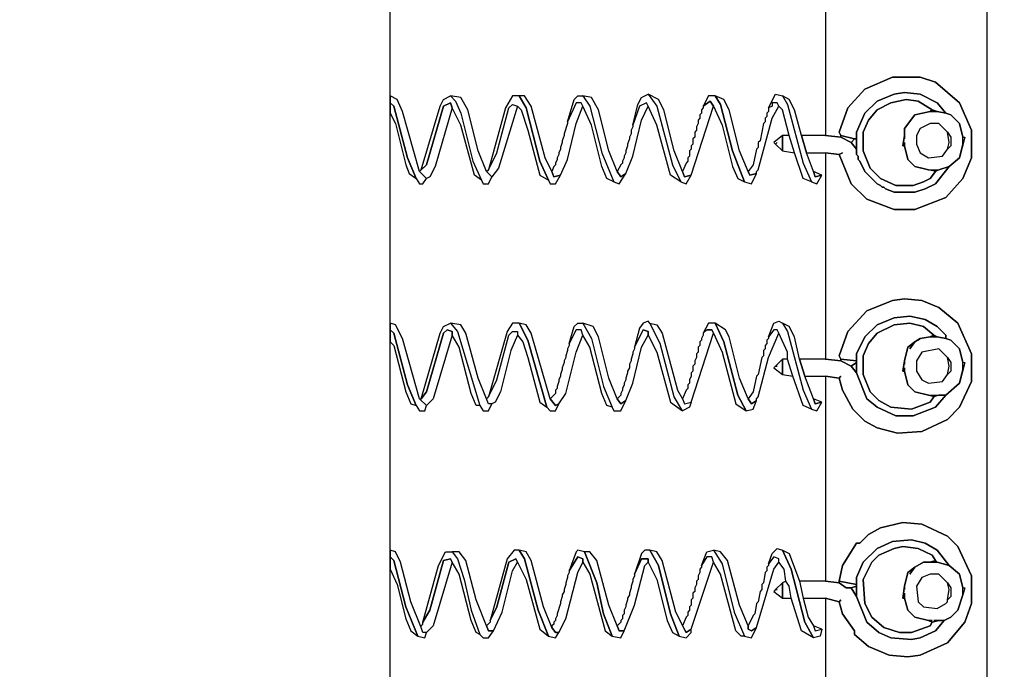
# Model space of a CAD drawing. Header units: metres. Extents: x 0.13 to 2.6, y 0.33 to 1.42.
# Tile 6 of 8: x 2.1 to 2.39, y 0.88 to 1.07. Entities that reach past the tile are written whole.
import ezdxf

# ---------------------------------------------------------------- set-up
doc = ezdxf.new("R2010")
doc.units = ezdxf.units.M
doc.header["$MEASUREMENT"] = 0
doc.layers.add('TG_2D', color=7, linetype='Continuous')

# ---------------------------------------------------------------- blocks, each defined once
blk = doc.blocks.new('b0a1b1fa-b46c-48cf-9027-1185578dd982')
at = {"layer": 'TG_2D', "color": 18, "true_color": 0x000000}
for points in [[(-0.30533, -0.08601, 0), (-0.30583, -0.79406, 0), (-0.30533, -0.79956, 0), (-0.30333, -0.80706, 0), (-0.29933, -0.81606, 0), (-0.29483, -0.82206, 0), (-0.29483, -0.82306, 0), (-0.28782, -0.83007, 0), (-0.28132, -0.83457, 0), (-0.27282, -0.83857, 0), (-0.26532, -0.84057, 0), (-0.23231, -0.84107, 0), (0.21281, -0.84107, 0), (0.25031, -0.84057, 0), (0.25882, -0.83807, 0), (0.26632, -0.83457, 0), (0.27282, -0.82957, 0), (0.27382, -0.82957, 0), (0.28232, -0.82006, 0), (0.28832, -0.80906, 0), (0.29083, -0.79906, 0), (0.29133, -0.09351, 0)], [(-0.22931, -1.01458, 0), (0.2088, -1.01458, 0)], [(0.11928, -0.96758, 0), (0.05927, -0.96758, 0), (0.05877, -0.97208, 0), (0.05927, -0.97208, 0), (0.06027, -0.97158, 0), (0.06727, -0.97408, 0), (0.07277, -0.97908, 0), (0.07627, -0.98708, 0), (0.07627, -0.99508, 0), (0.07477, -0.99958, 0), (0.06877, -1.00658, 0), (0.06077, -1.01008, 0), (0.05276, -1.01008, 0), (0.04676, -1.00758, 0), (0.04126, -1.00258, 0), (0.03776, -0.99358, 0), (0.03776, -0.98758, 0), (0.04076, -0.97958, 0), (0.04526, -0.97508, 0), (0.05376, -0.97158, 0), (0.05426, -0.96758, 0), (-0.00575, -0.96758, 0), (-0.00625, -0.97208, 0), (-0.00575, -0.97208, 0), (-0.00475, -0.97158, 0), (0.00225, -0.97408, 0), (0.00825, -0.97958, 0), (0.01125, -0.98708, 0), (0.01175, -0.99058, 0), (0.01125, -0.99558, 0), (0.00925, -1.00058, 0), (0.00475, -1.00608, 0), (-0.00425, -1.01008, 0), (-0.01225, -1.01008, 0), (-0.01976, -1.00658, 0), (-0.02326, -1.00308, 0), (-0.02676, -0.99558, 0), (-0.02726, -0.98858, 0), (-0.02576, -0.98258, 0), (-0.02376, -0.97908, 0), (-0.02026, -0.97558, 0), (-0.01475, -0.97258, 0), (-0.01125, -0.97158, 0), (-0.01075, -0.96758, 0), (-0.07027, -0.96758, 0), (-0.07077, -0.97158, 0), (-0.07027, -0.97158, 0), (-0.06577, -0.97258, 0), (-0.05927, -0.97658, 0), (-0.05927, -0.97758, 0), (-0.05676, -0.98008, 0), (-0.05476, -0.98358, 0), (-0.05326, -0.99008, 0), (-0.05376, -0.99558, 0), (-0.05726, -1.00308, 0), (-0.06027, -1.00608, 0), (-0.06877, -1.01008, 0), (-0.07677, -1.01008, 0), (-0.08227, -1.00808, 0), (-0.08827, -1.00308, 0), (-0.09177, -0.99508, 0), (-0.09227, -0.99158, 0), (-0.09177, -0.98608, 0), (-0.08927, -0.98008, 0), (-0.08577, -0.97608, 0), (-0.08477, -0.97608, 0), (-0.07977, -0.97258, 0), (-0.07627, -0.97158, 0), (-0.07527, -0.96758, 0), (-0.13529, -0.96758, 0)], [(-0.31183, -1.01458, 0), (0.29833, -1.01458, 0), (0.29883, -1.01508, 0), (0.29833, -1.08859, 0), (0.29833, -1.08759, 0), (0.29833, -1.08859, 0), (0.29783, -1.09509, 0), (0.29783, -1.09409, 0), (0.29783, -1.10159, 0), (0.29433, -1.11709, 0), (0.28882, -1.13209, 0), (0.28082, -1.14709, 0), (0.27432, -1.15559, 0), (0.27432, -1.15659, 0), (0.27382, -1.15659, 0), (0.27382, -1.15609, 0), (0.27382, -1.15659, 0), (-0.28782, -1.15659, 0)]]:
    blk.add_polyline3d(points, dxfattribs=at)
for points in [[(-0.06327, -0.84107, 0), (-0.06427, -0.84207, 0), (-0.07777, -0.84557, 0), (-0.08627, -0.84907, 0), (-0.08677, -0.85107, 0), (-0.08527, -0.85157, 0), (-0.08527, -0.85057, 0), (-0.08377, -0.85007, 0), (-0.07627, -0.84707, 0), (-0.06477, -0.84407, 0), (-0.06177, -0.84257, 0), (-0.06127, -0.84107, 0)], [(-0.06677, -0.84107, 0), (-0.07127, -0.84307, 0), (-0.08127, -0.84557, 0), (-0.08477, -0.84707, 0), (-0.08627, -0.84907, 0), (-0.07777, -0.84557, 0), (-0.06427, -0.84207, 0), (-0.06327, -0.84107, 0)], [(0.00275, -0.84107, 0), (0.00175, -0.84207, 0), (-0.01325, -0.84607, 0), (-0.01925, -0.84857, 0), (-0.02076, -0.84957, 0), (-0.02076, -0.85107, 0), (-0.01925, -0.85157, 0), (-0.01725, -0.84957, 0), (0.00025, -0.84457, 0), (0.00425, -0.84257, 0), (0.00475, -0.84107, 0)], [(-0.00075, -0.84107, 0), (-0.00175, -0.84207, 0), (-0.01525, -0.84557, 0), (-0.01875, -0.84707, 0), (-0.01925, -0.84857, 0), (-0.01325, -0.84607, 0), (0.00175, -0.84207, 0), (0.00275, -0.84107, 0)], [(0.06877, -0.84107, 0), (0.06777, -0.84207, 0), (0.05276, -0.84607, 0), (0.04676, -0.84857, 0), (0.04526, -0.84957, 0), (0.04526, -0.85057, 0), (0.04676, -0.85157, 0), (0.04876, -0.84957, 0), (0.06627, -0.84457, 0), (0.06977, -0.84307, 0), (0.07077, -0.84107, 0)], [(0.06577, -0.84107, 0), (0.06277, -0.84257, 0), (0.05076, -0.84557, 0), (0.04826, -0.84657, 0), (0.04676, -0.84857, 0), (0.05276, -0.84607, 0), (0.06777, -0.84207, 0), (0.06877, -0.84107, 0)], [(-0.08377, -0.85007, 0), (-0.08327, -0.85007, 0), (-0.08277, -0.85057, 0), (-0.08227, -0.85057, 0), (-0.07877, -0.85257, 0), (-0.06427, -0.85657, 0), (-0.06377, -0.85857, 0), (-0.06477, -0.85907, 0), (-0.08327, -0.85357, 0), (-0.08527, -0.85157, 0), (-0.08527, -0.85057, 0)], [(-0.01725, -0.84957, 0), (-0.01725, -0.85007, 0), (-0.01525, -0.85157, 0), (0.00175, -0.85657, 0), (0.00275, -0.85757, 0), (0.00225, -0.85907, 0), (0.00125, -0.85907, 0), (-0.01725, -0.85357, 0), (-0.01925, -0.85157, 0)], [(0.00475, -0.85857, 0), (0.00225, -0.86057, 0), (-0.01925, -0.86707, 0), (-0.01925, -0.86607, 0), (-0.01575, -0.86457, 0), (-0.00225, -0.86107, 0), (0.00125, -0.85907, 0), (0.00225, -0.85907, 0), (0.00275, -0.85757, 0), (0.00175, -0.85657, 0), (-0.01525, -0.85157, 0), (-0.01725, -0.85007, 0), (0.00175, -0.85557, 0), (0.00375, -0.85657, 0)], [(0.07077, -0.85857, 0), (0.06927, -0.86007, 0), (0.06577, -0.86157, 0), (0.05176, -0.86507, 0), (0.04626, -0.86757, 0), (0.04776, -0.86557, 0), (0.06227, -0.86157, 0), (0.06727, -0.85907, 0), (0.06877, -0.85857, 0), (0.06777, -0.85657, 0), (0.05076, -0.85157, 0), (0.04926, -0.85007, 0), (0.06777, -0.85557, 0), (0.06977, -0.85657, 0)], [(0.04876, -0.84957, 0), (0.05076, -0.85157, 0), (0.06777, -0.85657, 0), (0.06877, -0.85857, 0), (0.06727, -0.85907, 0), (0.05026, -0.85407, 0), (0.04726, -0.85257, 0), (0.04676, -0.85157, 0)], [(-0.06177, -0.85807, 0), (-0.06177, -0.85907, 0), (-0.06377, -0.86057, 0), (-0.06977, -0.86257, 0), (-0.07877, -0.86457, 0), (-0.08577, -0.86707, 0), (-0.08527, -0.86607, 0), (-0.08177, -0.86457, 0), (-0.06827, -0.86107, 0), (-0.06477, -0.85907, 0), (-0.06377, -0.85857, 0), (-0.06427, -0.85657, 0), (-0.07877, -0.85257, 0), (-0.08227, -0.85057, 0), (-0.06577, -0.85507, 0), (-0.06177, -0.85707, 0)], [(-0.01925, -0.86707, 0), (-0.02076, -0.86807, 0), (-0.02076, -0.86957, 0), (-0.01875, -0.87057, 0), (-0.01875, -0.86957, 0), (-0.01725, -0.86907, 0), (-0.01125, -0.86657, 0), (0.00175, -0.86307, 0), (0.00425, -0.86157, 0), (0.00475, -0.85857, 0), (0.00225, -0.86057, 0)], [(0.04626, -0.86757, 0), (0.04526, -0.86807, 0), (0.04526, -0.86957, 0), (0.04726, -0.87057, 0), (0.04876, -0.86907, 0), (0.05476, -0.86657, 0), (0.06677, -0.86357, 0), (0.07027, -0.86157, 0), (0.07077, -0.85857, 0), (0.06927, -0.86007, 0), (0.06577, -0.86157, 0), (0.05176, -0.86507, 0)], [(-0.08577, -0.86707, 0), (-0.08677, -0.86807, 0), (-0.08677, -0.86957, 0), (-0.08477, -0.87107, 0), (-0.08477, -0.86957, 0), (-0.08327, -0.86907, 0), (-0.07577, -0.86607, 0), (-0.06427, -0.86307, 0), (-0.06177, -0.86107, 0), (-0.06177, -0.85907, 0), (-0.06377, -0.86057, 0), (-0.06977, -0.86257, 0), (-0.07877, -0.86457, 0)], [(-0.08177, -0.87007, 0), (-0.07777, -0.87207, 0), (-0.06477, -0.87557, 0), (-0.06377, -0.87757, 0), (-0.06977, -0.88057, 0), (-0.08427, -0.88457, 0), (-0.08627, -0.88707, 0), (-0.07877, -0.88407, 0), (-0.06377, -0.88007, 0), (-0.06127, -0.87857, 0), (-0.06127, -0.87707, 0), (-0.06377, -0.87507, 0)], [(-0.08477, -0.87107, 0), (-0.07927, -0.87357, 0), (-0.06727, -0.87657, 0), (-0.06477, -0.87807, 0), (-0.06377, -0.87757, 0), (-0.06477, -0.87557, 0), (-0.07777, -0.87207, 0), (-0.08177, -0.87007, 0), (-0.08227, -0.87007, 0), (-0.08327, -0.86907, 0), (-0.08477, -0.86957, 0)], [(-0.01675, -0.86957, 0), (-0.01175, -0.87207, 0), (0.00125, -0.87557, 0), (0.00225, -0.87657, 0), (0.00225, -0.87807, 0), (0.00125, -0.87807, 0), (-0.00075, -0.87957, 0), (-0.00525, -0.88107, 0), (-0.01825, -0.88457, 0), (-0.01976, -0.88657, 0), (-0.00025, -0.88107, 0), (0.00475, -0.87857, 0), (0.00475, -0.87657, 0), (0.00225, -0.87507, 0)], [(-0.01725, -0.86907, 0), (-0.01675, -0.86957, 0), (-0.01175, -0.87207, 0), (0.00125, -0.87557, 0), (0.00225, -0.87657, 0), (0.00225, -0.87807, 0), (0.00125, -0.87807, 0), (-0.00325, -0.87607, 0), (-0.01525, -0.87307, 0), (-0.01825, -0.87157, 0), (-0.01875, -0.87057, 0), (-0.01875, -0.86957, 0)], [(0.04926, -0.86957, 0), (0.05426, -0.87207, 0), (0.06727, -0.87557, 0), (0.06827, -0.87657, 0), (0.06777, -0.87807, 0), (0.06677, -0.87907, 0), (0.06077, -0.88107, 0), (0.04776, -0.88457, 0), (0.04626, -0.88707, 0), (0.05176, -0.88457, 0), (0.06727, -0.88057, 0), (0.07077, -0.87857, 0), (0.07077, -0.87657, 0), (0.06727, -0.87457, 0)], [(0.04876, -0.86907, 0), (0.04926, -0.86957, 0), (0.05426, -0.87207, 0), (0.06727, -0.87557, 0), (0.06827, -0.87657, 0), (0.06777, -0.87807, 0), (0.04976, -0.87257, 0), (0.04726, -0.87057, 0)], [(-0.08627, -0.88707, 0), (-0.08677, -0.88907, 0), (-0.08527, -0.89007, 0), (-0.08527, -0.88907, 0), (-0.08377, -0.88807, 0), (-0.07777, -0.88557, 0), (-0.06427, -0.88207, 0), (-0.06177, -0.88057, 0), (-0.06127, -0.87857, 0), (-0.06377, -0.88007, 0), (-0.07877, -0.88407, 0)], [(-0.01976, -0.88657, 0), (-0.02076, -0.88757, 0), (-0.02076, -0.88907, 0), (-0.01875, -0.89007, 0), (-0.01925, -0.88907, 0), (-0.01725, -0.88757, 0), (0.00175, -0.88207, 0), (0.00425, -0.88057, 0), (0.00475, -0.87857, 0), (-0.00025, -0.88107, 0)], [(0.04626, -0.88707, 0), (0.04526, -0.88757, 0), (0.04526, -0.88907, 0), (0.04776, -0.89057, 0), (0.04726, -0.88857, 0), (0.04876, -0.88807, 0), (0.05276, -0.88607, 0), (0.06777, -0.88207, 0), (0.07077, -0.88007, 0), (0.07077, -0.87857, 0), (0.06727, -0.88057, 0), (0.05176, -0.88457, 0)], [(-0.08527, -0.89007, 0), (-0.08127, -0.89207, 0), (-0.06777, -0.89557, 0), (-0.06477, -0.89707, 0), (-0.06377, -0.89707, 0), (-0.06327, -0.89557, 0), (-0.06727, -0.89307, 0), (-0.06777, -0.89307, 0), (-0.06877, -0.89257, 0), (-0.06927, -0.89257, 0), (-0.07077, -0.89207, 0), (-0.07127, -0.89207, 0), (-0.07277, -0.89157, 0), (-0.07327, -0.89157, 0), (-0.07427, -0.89107, 0), (-0.07477, -0.89107, 0), (-0.07627, -0.89057, 0), (-0.07677, -0.89057, 0), (-0.07977, -0.88957, 0), (-0.08027, -0.88957, 0), (-0.08127, -0.88907, 0), (-0.08177, -0.88907, 0), (-0.08227, -0.88857, 0), (-0.08277, -0.88857, 0), (-0.08327, -0.88807, 0), (-0.08377, -0.88807, 0), (-0.08527, -0.88907, 0)], [(-0.01875, -0.89007, 0), (-0.01575, -0.89207, 0), (-0.00375, -0.89507, 0), (0.00125, -0.89707, 0), (0.00275, -0.89657, 0), (0.00275, -0.89507, 0), (-0.00125, -0.89307, 0), (-0.00175, -0.89307, 0), (-0.00275, -0.89257, 0), (-0.00325, -0.89257, 0), (-0.00475, -0.89207, 0), (-0.00525, -0.89207, 0), (-0.00625, -0.89157, 0), (-0.00675, -0.89157, 0), (-0.00825, -0.89107, 0), (-0.00875, -0.89107, 0), (-0.01025, -0.89057, 0), (-0.01075, -0.89057, 0), (-0.01175, -0.89007, 0), (-0.01225, -0.89007, 0), (-0.01375, -0.88957, 0), (-0.01425, -0.88957, 0), (-0.01475, -0.88907, 0), (-0.01575, -0.88907, 0), (-0.01725, -0.88757, 0), (-0.01925, -0.88907, 0)], [(0.04776, -0.89057, 0), (0.05226, -0.89257, 0), (0.06277, -0.89507, 0), (0.06777, -0.89707, 0), (0.06877, -0.89657, 0), (0.06877, -0.89507, 0), (0.06327, -0.89257, 0), (0.06277, -0.89257, 0), (0.05977, -0.89157, 0), (0.05927, -0.89157, 0), (0.05776, -0.89107, 0), (0.05726, -0.89107, 0), (0.05576, -0.89057, 0), (0.05526, -0.89057, 0), (0.05426, -0.89007, 0), (0.05376, -0.89007, 0), (0.05276, -0.88957, 0), (0.05226, -0.88957, 0), (0.05126, -0.88907, 0), (0.05076, -0.88907, 0), (0.05026, -0.88857, 0), (0.04876, -0.88807, 0), (0.04726, -0.88857, 0)], [(-0.06727, -0.89307, 0), (-0.06327, -0.89557, 0), (-0.06377, -0.89707, 0), (-0.06477, -0.89707, 0), (-0.06827, -0.89907, 0), (-0.08477, -0.90357, 0), (-0.08627, -0.90557, 0), (-0.07977, -0.90307, 0), (-0.07077, -0.90107, 0), (-0.06177, -0.89757, 0), (-0.06127, -0.89557, 0), (-0.06177, -0.89507, 0)], [(0.00475, -0.89707, 0), (0.00025, -0.89957, 0), (-0.01375, -0.90307, 0), (-0.01976, -0.90557, 0), (-0.01925, -0.90407, 0), (-0.01575, -0.90257, 0), (-0.00225, -0.89907, 0), (0.00125, -0.89707, 0), (0.00275, -0.89657, 0), (0.00275, -0.89507, 0), (-0.00125, -0.89307, 0), (0.00375, -0.89457, 0), (0.00475, -0.89557, 0)], [(0.07077, -0.89707, 0), (0.06777, -0.89907, 0), (0.05426, -0.90257, 0), (0.04576, -0.90607, 0), (0.04676, -0.90407, 0), (0.05026, -0.90257, 0), (0.06227, -0.89957, 0), (0.06777, -0.89707, 0), (0.06877, -0.89657, 0), (0.06877, -0.89507, 0), (0.06327, -0.89257, 0), (0.06977, -0.89457, 0), (0.07077, -0.89557, 0)], [(-0.08627, -0.90557, 0), (-0.08677, -0.90807, 0), (-0.08477, -0.90907, 0), (-0.08477, -0.90757, 0), (-0.08327, -0.90707, 0), (-0.07727, -0.90457, 0), (-0.06427, -0.90107, 0), (-0.06177, -0.89907, 0), (-0.06177, -0.89757, 0), (-0.07077, -0.90107, 0), (-0.07977, -0.90307, 0)], [(-0.01976, -0.90557, 0), (-0.02076, -0.90607, 0), (-0.02076, -0.90807, 0), (-0.01775, -0.90957, 0), (-0.01875, -0.90807, 0), (-0.01725, -0.90707, 0), (-0.01125, -0.90457, 0), (0.00075, -0.90157, 0), (0.00375, -0.90007, 0), (0.00475, -0.89707, 0), (0.00025, -0.89957, 0), (-0.01375, -0.90307, 0)], [(0.04576, -0.90607, 0), (0.04526, -0.90757, 0), (0.04826, -0.90957, 0), (0.04726, -0.90807, 0), (0.04876, -0.90707, 0), (0.05476, -0.90457, 0), (0.06677, -0.90157, 0), (0.07027, -0.89957, 0), (0.07077, -0.89707, 0), (0.06777, -0.89907, 0), (0.05426, -0.90257, 0)], [(-0.08477, -0.90907, 0), (-0.07727, -0.91207, 0), (-0.06577, -0.91507, 0), (-0.06477, -0.91607, 0), (-0.06377, -0.91607, 0), (-0.06377, -0.91407, 0), (-0.06827, -0.91207, 0), (-0.06877, -0.91207, 0), (-0.06977, -0.91157, 0), (-0.07027, -0.91157, 0), (-0.07177, -0.91107, 0), (-0.07227, -0.91107, 0), (-0.07377, -0.91057, 0), (-0.07427, -0.91057, 0), (-0.07527, -0.91007, 0), (-0.07577, -0.91007, 0), (-0.07727, -0.90957, 0), (-0.07777, -0.90957, 0), (-0.07877, -0.90907, 0), (-0.07977, -0.90907, 0), (-0.08027, -0.90857, 0), (-0.08127, -0.90857, 0), (-0.08177, -0.90807, 0), (-0.08227, -0.90807, 0), (-0.08327, -0.90707, 0), (-0.08477, -0.90757, 0)], [(-0.01775, -0.90957, 0), (-0.01275, -0.91157, 0), (-0.00225, -0.91407, 0), (0.00125, -0.91607, 0), (0.00225, -0.91607, 0), (0.00275, -0.91457, 0), (-0.00225, -0.91207, 0), (-0.00275, -0.91207, 0), (-0.00375, -0.91157, 0), (-0.00425, -0.91157, 0), (-0.00575, -0.91107, 0), (-0.00625, -0.91107, 0), (-0.00725, -0.91057, 0), (-0.00825, -0.91057, 0), (-0.00925, -0.91007, 0), (-0.00975, -0.91007, 0), (-0.01125, -0.90957, 0), (-0.01175, -0.90957, 0), (-0.01275, -0.90907, 0), (-0.01325, -0.90907, 0), (-0.01425, -0.90857, 0), (-0.01475, -0.90857, 0), (-0.01575, -0.90807, 0), (-0.01625, -0.90807, 0), (-0.01725, -0.90707, 0), (-0.01875, -0.90807, 0)], [(0.04826, -0.90957, 0), (0.05326, -0.91157, 0), (0.06377, -0.91407, 0), (0.06777, -0.91607, 0), (0.06877, -0.91557, 0), (0.06777, -0.91357, 0), (0.06227, -0.91157, 0), (0.06177, -0.91157, 0), (0.06077, -0.91107, 0), (0.05977, -0.91107, 0), (0.05877, -0.91057, 0), (0.05827, -0.91057, 0), (0.05676, -0.91007, 0), (0.05626, -0.91007, 0), (0.05476, -0.90957, 0), (0.05426, -0.90957, 0), (0.05326, -0.90907, 0), (0.05276, -0.90907, 0), (0.05176, -0.90857, 0), (0.05126, -0.90857, 0), (0.05076, -0.90807, 0), (0.04876, -0.90707, 0), (0.04726, -0.90807, 0)], [(-0.06827, -0.91207, 0), (-0.06377, -0.91407, 0), (-0.06377, -0.91607, 0), (-0.06477, -0.91607, 0), (-0.06977, -0.91857, 0), (-0.08177, -0.92157, 0), (-0.08527, -0.92307, 0), (-0.08627, -0.92507, 0), (-0.07977, -0.92257, 0), (-0.06577, -0.91907, 0), (-0.06127, -0.91657, 0), (-0.06127, -0.91507, 0), (-0.06227, -0.91407, 0)], [(-0.00225, -0.91207, 0), (0.00275, -0.91457, 0), (0.00225, -0.91607, 0), (0.00125, -0.91607, 0), (-0.00375, -0.91857, 0), (-0.01825, -0.92257, 0), (-0.02076, -0.92607, 0), (-0.01675, -0.92357, 0), (-0.00125, -0.91957, 0), (0.00475, -0.91657, 0), (0.00525, -0.91607, 0), (0.00475, -0.91457, 0), (0.00325, -0.91357, 0)], [(0.07127, -0.91607, 0), (0.06777, -0.91857, 0), (0.05076, -0.92307, 0), (0.04576, -0.92557, 0), (0.04776, -0.92257, 0), (0.06227, -0.91857, 0), (0.06777, -0.91607, 0), (0.06877, -0.91557, 0), (0.06777, -0.91357, 0), (0.06227, -0.91157, 0), (0.06827, -0.91307, 0), (0.07027, -0.91407, 0)], [(0.04576, -0.92557, 0), (0.04526, -0.92707, 0), (0.04776, -0.92857, 0), (0.04726, -0.92657, 0), (0.04876, -0.92607, 0), (0.05476, -0.92357, 0), (0.06677, -0.92057, 0), (0.06977, -0.91907, 0), (0.07127, -0.91607, 0), (0.06777, -0.91857, 0), (0.05076, -0.92307, 0)], [(-0.08627, -0.92507, 0), (-0.08677, -0.92707, 0), (-0.08527, -0.92857, 0), (-0.08427, -0.92857, 0), (-0.08527, -0.92707, 0), (-0.07927, -0.92407, 0), (-0.06427, -0.92007, 0), (-0.06177, -0.91857, 0), (-0.06127, -0.91657, 0), (-0.06577, -0.91907, 0), (-0.07977, -0.92257, 0)], [(0.00475, -0.91657, 0), (0.00425, -0.91857, 0), (0.00175, -0.92007, 0), (-0.01475, -0.92457, 0), (-0.01725, -0.92607, 0), (-0.01875, -0.92657, 0), (-0.01825, -0.92857, 0), (-0.01976, -0.92807, 0), (-0.02076, -0.92607, 0), (-0.01675, -0.92357, 0), (-0.00125, -0.91957, 0)], [(-0.08427, -0.92857, 0), (-0.06477, -0.93507, 0), (-0.06327, -0.93457, 0), (-0.06327, -0.93307, 0), (-0.06577, -0.93157, 0), (-0.06627, -0.93157, 0), (-0.06677, -0.93107, 0), (-0.06777, -0.93107, 0), (-0.06877, -0.93057, 0), (-0.06977, -0.93057, 0), (-0.07027, -0.93007, 0), (-0.07127, -0.93007, 0), (-0.07227, -0.92957, 0), (-0.07327, -0.92957, 0), (-0.07377, -0.92907, 0), (-0.07527, -0.92907, 0), (-0.07577, -0.92857, 0), (-0.07727, -0.92857, 0), (-0.07777, -0.92807, 0), (-0.07877, -0.92807, 0), (-0.07927, -0.92757, 0), (-0.08027, -0.92757, 0), (-0.08077, -0.92707, 0), (-0.08327, -0.92607, 0), (-0.08527, -0.92707, 0)], [(-0.01825, -0.92857, 0), (0.00175, -0.93507, 0), (0.00275, -0.93457, 0), (0.00275, -0.93307, 0), (0.00175, -0.93207, 0), (0.00125, -0.93207, 0), (0.00025, -0.93157, 0), (-0.00025, -0.93157, 0), (-0.00075, -0.93107, 0), (-0.00175, -0.93107, 0), (-0.00225, -0.93057, 0), (-0.00375, -0.93057, 0), (-0.00425, -0.93007, 0), (-0.00525, -0.93007, 0), (-0.00625, -0.92957, 0), (-0.00725, -0.92957, 0), (-0.00775, -0.92907, 0), (-0.00925, -0.92907, 0), (-0.00975, -0.92857, 0), (-0.01075, -0.92857, 0), (-0.01175, -0.92807, 0), (-0.01275, -0.92807, 0), (-0.01325, -0.92757, 0), (-0.01425, -0.92757, 0), (-0.01475, -0.92707, 0), (-0.01725, -0.92607, 0), (-0.01875, -0.92657, 0)], [(0.04776, -0.92857, 0), (0.06777, -0.93507, 0), (0.06927, -0.93407, 0), (0.06777, -0.93207, 0), (0.06727, -0.93207, 0), (0.06677, -0.93157, 0), (0.06577, -0.93157, 0), (0.06527, -0.93107, 0), (0.06427, -0.93107, 0), (0.06377, -0.93057, 0), (0.06277, -0.93057, 0), (0.06177, -0.93007, 0), (0.06077, -0.93007, 0), (0.06027, -0.92957, 0), (0.05877, -0.92957, 0), (0.05827, -0.92907, 0), (0.05676, -0.92907, 0), (0.05626, -0.92857, 0), (0.05526, -0.92857, 0), (0.05476, -0.92807, 0), (0.05326, -0.92807, 0), (0.05276, -0.92757, 0), (0.05176, -0.92757, 0), (0.05126, -0.92707, 0), (0.04876, -0.92607, 0), (0.04726, -0.92657, 0)], [(-0.06127, -0.93507, 0), (-0.06527, -0.93757, 0), (-0.07927, -0.94107, 0), (-0.08627, -0.94407, 0), (-0.08627, -0.94307, 0), (-0.08477, -0.94157, 0), (-0.06827, -0.93707, 0), (-0.06477, -0.93507, 0), (-0.06327, -0.93457, 0), (-0.06327, -0.93307, 0), (-0.06577, -0.93157, 0), (-0.06177, -0.93307, 0)], [(0.00175, -0.93207, 0), (0.00275, -0.93307, 0), (0.00275, -0.93457, 0), (0.00175, -0.93507, 0), (-0.00375, -0.93757, 0), (-0.01875, -0.94157, 0), (-0.02076, -0.94457, 0), (-0.01625, -0.94207, 0), (-0.00075, -0.93807, 0), (0.00475, -0.93557, 0), (0.00475, -0.93357, 0)], [(0.06777, -0.93207, 0), (0.06927, -0.93407, 0), (0.06777, -0.93507, 0), (0.06227, -0.93757, 0), (0.05026, -0.94057, 0), (0.04676, -0.94207, 0), (0.04576, -0.94407, 0), (0.05476, -0.94057, 0), (0.06827, -0.93707, 0), (0.07077, -0.93557, 0), (0.07077, -0.93357, 0)], [(-0.08627, -0.94407, 0), (-0.08677, -0.94607, 0), (-0.08377, -0.94757, 0), (-0.08477, -0.94607, 0), (-0.08427, -0.94507, 0), (-0.08327, -0.94507, 0), (-0.07727, -0.94257, 0), (-0.06427, -0.93907, 0), (-0.06177, -0.93707, 0), (-0.06127, -0.93507, 0), (-0.06527, -0.93757, 0), (-0.07927, -0.94107, 0)], [(-0.02076, -0.94457, 0), (-0.02026, -0.94657, 0), (-0.01775, -0.94757, 0), (-0.01875, -0.94607, 0), (-0.01725, -0.94507, 0), (-0.01125, -0.94257, 0), (0.00075, -0.93957, 0), (0.00275, -0.93857, 0), (0.00475, -0.93557, 0), (-0.00075, -0.93807, 0), (-0.01625, -0.94207, 0)], [(0.04576, -0.94407, 0), (0.04526, -0.94607, 0), (0.04826, -0.94757, 0), (0.04776, -0.94557, 0), (0.04876, -0.94507, 0), (0.05476, -0.94257, 0), (0.06677, -0.93957, 0), (0.06977, -0.93807, 0), (0.07077, -0.93557, 0), (0.06827, -0.93707, 0), (0.05476, -0.94057, 0)], [(-0.08377, -0.94757, 0), (-0.06677, -0.95257, 0), (-0.06477, -0.95407, 0), (-0.06377, -0.95407, 0), (-0.06327, -0.95257, 0), (-0.06527, -0.95107, 0), (-0.06577, -0.95107, 0), (-0.06627, -0.95057, 0), (-0.06727, -0.95057, 0), (-0.06777, -0.95007, 0), (-0.07077, -0.94957, 0), (-0.07127, -0.94907, 0), (-0.07277, -0.94907, 0), (-0.07327, -0.94857, 0), (-0.07627, -0.94807, 0), (-0.07677, -0.94757, 0), (-0.07977, -0.94707, 0), (-0.08027, -0.94657, 0), (-0.08327, -0.94507, 0), (-0.08427, -0.94507, 0), (-0.08477, -0.94607, 0)], [(-0.01775, -0.94757, 0), (-0.01725, -0.94757, 0), (-0.01675, -0.94807, 0), (-0.00525, -0.95107, 0), (0.00175, -0.95407, 0), (0.00275, -0.95357, 0), (0.00275, -0.95257, 0), (0.00075, -0.95107, 0), (0.00025, -0.95107, 0), (-0.00025, -0.95057, 0), (-0.00125, -0.95057, 0), (-0.00175, -0.95007, 0), (-0.00275, -0.95007, 0), (-0.00325, -0.94957, 0), (-0.00475, -0.94957, 0), (-0.00525, -0.94907, 0), (-0.01025, -0.94807, 0), (-0.01075, -0.94757, 0), (-0.01525, -0.94657, 0), (-0.01725, -0.94507, 0), (-0.01875, -0.94607, 0)], [(0.04826, -0.94757, 0), (0.04876, -0.94757, 0), (0.04926, -0.94807, 0), (0.06427, -0.95207, 0), (0.06777, -0.95407, 0), (0.06877, -0.95357, 0), (0.06877, -0.95207, 0), (0.06777, -0.95207, 0), (0.06727, -0.95107, 0), (0.06627, -0.95107, 0), (0.06577, -0.95057, 0), (0.06477, -0.95057, 0), (0.06427, -0.95007, 0), (0.06327, -0.95007, 0), (0.06277, -0.94957, 0), (0.05776, -0.94857, 0), (0.05726, -0.94807, 0), (0.05576, -0.94807, 0), (0.05526, -0.94757, 0), (0.05076, -0.94657, 0), (0.04876, -0.94507, 0), (0.04776, -0.94557, 0)], [(-0.06127, -0.95508, 0), (-0.06677, -0.95758, 0), (-0.08227, -0.96158, 0), (-0.08677, -0.96408, 0), (-0.08477, -0.96058, 0), (-0.07527, -0.95758, 0), (-0.07177, -0.95708, 0), (-0.07027, -0.95608, 0), (-0.06677, -0.95558, 0), (-0.06477, -0.95407, 0), (-0.06377, -0.95407, 0), (-0.06327, -0.95257, 0), (-0.06527, -0.95107, 0), (-0.06227, -0.95207, 0), (-0.06077, -0.95357, 0)], [(-0.07277, -0.95357, 0), (-0.07277, -0.95307, 0), (-0.07327, -0.95257, 0), (-0.07527, -0.95508, 0), (-0.07077, -0.95508, 0), (-0.07277, -0.95307, 0)], [(0.00475, -0.95508, 0), (0.00225, -0.95658, 0), (-0.01475, -0.96108, 0), (-0.02026, -0.96358, 0), (-0.01925, -0.96108, 0), (-0.01075, -0.95808, 0), (-0.00575, -0.95658, 0), (-0.00375, -0.95658, 0), (0.00175, -0.95407, 0), (0.00275, -0.95357, 0), (0.00275, -0.95257, 0), (0.00075, -0.95107, 0), (0.00475, -0.95257, 0), (0.00525, -0.95407, 0)], [(-0.00775, -0.95357, 0), (-0.00775, -0.95307, 0), (-0.00825, -0.95257, 0), (-0.01025, -0.95508, 0), (-0.00575, -0.95508, 0), (-0.00775, -0.95307, 0)], [(0.07077, -0.95508, 0), (0.06827, -0.95658, 0), (0.05126, -0.96108, 0), (0.04576, -0.96358, 0), (0.04676, -0.96108, 0), (0.05426, -0.95858, 0), (0.05927, -0.95708, 0), (0.06677, -0.95508, 0), (0.06777, -0.95407, 0), (0.06877, -0.95357, 0), (0.06877, -0.95207, 0), (0.06777, -0.95207, 0), (0.06727, -0.95107, 0), (0.07127, -0.95307, 0)], [(0.05726, -0.95357, 0), (0.05676, -0.95307, 0), (0.05476, -0.95508, 0), (0.05927, -0.95508, 0), (0.05726, -0.95257, 0), (0.05676, -0.95307, 0)], [(-0.06127, -0.95508, 0), (-0.06227, -0.95708, 0), (-0.07027, -0.96008, 0), (-0.07527, -0.96108, 0), (-0.08077, -0.96258, 0), (-0.08327, -0.96408, 0), (-0.08477, -0.96458, 0), (-0.08427, -0.96658, 0), (-0.08627, -0.96608, 0), (-0.08677, -0.96408, 0), (-0.08227, -0.96158, 0), (-0.06677, -0.95758, 0)], [(-0.07527, -0.95508, 0), (-0.07527, -0.95758, 0), (-0.07177, -0.95708, 0), (-0.07027, -0.95608, 0), (-0.07077, -0.95508, 0)], [(-0.02026, -0.96358, 0), (-0.02076, -0.96508, 0), (-0.01825, -0.96658, 0), (-0.01875, -0.96458, 0), (-0.01725, -0.96408, 0), (-0.01075, -0.96158, 0), (-0.00575, -0.96008, 0), (0.00075, -0.95858, 0), (0.00375, -0.95708, 0), (0.00475, -0.95508, 0), (0.00225, -0.95658, 0), (-0.01475, -0.96108, 0)], [(-0.01075, -0.95808, 0), (-0.00575, -0.95658, 0), (-0.00575, -0.95508, 0), (-0.01025, -0.95508, 0)], [(0.04576, -0.96358, 0), (0.04526, -0.96508, 0), (0.04776, -0.96658, 0), (0.04726, -0.96458, 0), (0.04876, -0.96408, 0), (0.05426, -0.96208, 0), (0.05927, -0.96058, 0), (0.06677, -0.95858, 0), (0.06977, -0.95708, 0), (0.07077, -0.95508, 0), (0.06827, -0.95658, 0), (0.05126, -0.96108, 0)], [(0.05426, -0.95858, 0), (0.05927, -0.95708, 0), (0.05927, -0.95508, 0), (0.05476, -0.95508, 0)], [(-0.07577, -0.97208, 0), (-0.07627, -0.97158, 0), (-0.07977, -0.97258, 0), (-0.08477, -0.97608, 0), (-0.08577, -0.97608, 0), (-0.08927, -0.98008, 0), (-0.09177, -0.98608, 0), (-0.09227, -0.99158, 0), (-0.09177, -0.99508, 0), (-0.08827, -1.00308, 0), (-0.08227, -1.00808, 0), (-0.07677, -1.01008, 0), (-0.06877, -1.01008, 0), (-0.06027, -1.00608, 0), (-0.05726, -1.00308, 0), (-0.05376, -0.99558, 0), (-0.05326, -0.99008, 0), (-0.05476, -0.98358, 0), (-0.05676, -0.98008, 0), (-0.05927, -0.97758, 0), (-0.05927, -0.97658, 0), (-0.06577, -0.97258, 0), (-0.07027, -0.97158, 0), (-0.07127, -0.97658, 0), (-0.06927, -0.97658, 0), (-0.06477, -0.97858, 0), (-0.06077, -0.98258, 0), (-0.05877, -0.98708, 0), (-0.05827, -0.99258, 0), (-0.05927, -0.99658, 0), (-0.06127, -1.00008, 0), (-0.06577, -1.00358, 0), (-0.06827, -1.00658, 0), (-0.07227, -1.00758, 0), (-0.07227, -1.00808, 0), (-0.07427, -1.00758, 0), (-0.07877, -1.00608, 0), (-0.08077, -1.00408, 0), (-0.08177, -1.00208, 0), (-0.08477, -0.99958, 0), (-0.08677, -0.99508, 0), (-0.08727, -0.99258, 0), (-0.08677, -0.98658, 0), (-0.08527, -0.98308, 0), (-0.08227, -0.97958, 0), (-0.07477, -0.97658, 0), (-0.07227, -0.97508, 0), (-0.07227, -0.97358, 0), (-0.07077, -0.97158, 0), (-0.07027, -0.96758, 0), (-0.07027, -0.96008, 0), (-0.07527, -0.96108, 0), (-0.07527, -0.96758, 0), (-0.07627, -0.97158, 0)], [(-0.01075, -0.97208, 0), (-0.01125, -0.97158, 0), (-0.01475, -0.97258, 0), (-0.02026, -0.97558, 0), (-0.02376, -0.97908, 0), (-0.02576, -0.98258, 0), (-0.02726, -0.98858, 0), (-0.02676, -0.99558, 0), (-0.02326, -1.00308, 0), (-0.01976, -1.00658, 0), (-0.01225, -1.01008, 0), (-0.00425, -1.01008, 0), (0.00475, -1.00608, 0), (0.00925, -1.00058, 0), (0.01125, -0.99558, 0), (0.01175, -0.99058, 0), (0.01125, -0.98708, 0), (0.00825, -0.97958, 0), (0.00225, -0.97408, 0), (-0.00475, -0.97158, 0), (-0.00575, -0.97208, 0), (-0.00625, -0.97658, 0), (-0.00425, -0.97658, 0), (0.00075, -0.97908, 0), (0.00425, -0.98258, 0), (0.00625, -0.98758, 0), (0.00675, -0.99208, 0), (0.00575, -0.99658, 0), (0.00375, -1.00008, 0), (0.00125, -1.00258, 0), (0.00025, -1.00258, 0), (-0.00025, -1.00408, 0), (-0.00275, -1.00658, 0), (-0.00675, -1.00758, 0), (-0.00675, -1.00808, 0), (-0.01275, -1.00658, 0), (-0.01625, -1.00258, 0), (-0.01976, -0.99958, 0), (-0.02226, -0.99308, 0), (-0.02226, -0.98808, 0), (-0.01976, -0.98258, 0), (-0.01925, -0.98208, 0), (-0.01725, -0.97958, 0), (-0.00975, -0.97658, 0), (-0.00775, -0.97508, 0), (-0.00625, -0.97208, 0), (-0.00575, -0.96758, 0), (-0.00575, -0.96008, 0), (-0.01075, -0.96158, 0), (-0.01075, -0.96758, 0), (-0.01125, -0.97158, 0)], [(0.05426, -0.97258, 0), (0.05376, -0.97158, 0), (0.04526, -0.97508, 0), (0.04076, -0.97958, 0), (0.03776, -0.98758, 0), (0.03776, -0.99358, 0), (0.04126, -1.00258, 0), (0.04676, -1.00758, 0), (0.05276, -1.01008, 0), (0.06077, -1.01008, 0), (0.06877, -1.00658, 0), (0.07477, -0.99958, 0), (0.07627, -0.99508, 0), (0.07627, -0.98708, 0), (0.07277, -0.97908, 0), (0.06727, -0.97408, 0), (0.06027, -0.97158, 0), (0.05927, -0.97208, 0), (0.05827, -0.97608, 0), (0.05827, -0.97658, 0), (0.06027, -0.97658, 0), (0.06577, -0.97908, 0), (0.06927, -0.98258, 0), (0.07127, -0.98758, 0), (0.07177, -0.99058, 0), (0.07127, -0.99508, 0), (0.06877, -1.00008, 0), (0.06577, -1.00258, 0), (0.06527, -1.00408, 0), (0.06277, -1.00658, 0), (0.05877, -1.00758, 0), (0.05877, -1.00808, 0), (0.05276, -1.00658, 0), (0.05026, -1.00358, 0), (0.04526, -0.99958, 0), (0.04376, -0.99658, 0), (0.04276, -0.99358, 0), (0.04276, -0.98758, 0), (0.04376, -0.98508, 0), (0.04426, -0.98458, 0), (0.04426, -0.98408, 0), (0.04476, -0.98358, 0), (0.04526, -0.98258, 0), (0.04876, -0.97908, 0), (0.05176, -0.97758, 0), (0.05226, -0.97708, 0), (0.05326, -0.97708, 0), (0.05376, -0.97658, 0), (0.05526, -0.97658, 0), (0.05726, -0.97508, 0), (0.05877, -0.97208, 0), (0.05927, -0.96758, 0), (0.05927, -0.96058, 0), (0.05426, -0.96208, 0), (0.05426, -0.96758, 0), (0.05376, -0.97158, 0)], [(-0.08427, -0.96658, 0), (-0.08327, -0.96408, 0), (-0.08477, -0.96458, 0)], [(-0.01825, -0.96658, 0), (-0.01725, -0.96408, 0), (-0.01875, -0.96458, 0)], [(0.04776, -0.96658, 0), (0.04876, -0.96408, 0), (0.04726, -0.96458, 0)], [(-0.07077, -0.97158, 0), (-0.07227, -0.97358, 0), (-0.07227, -0.97508, 0), (-0.07177, -0.97658, 0), (-0.07127, -0.97658, 0), (-0.07027, -0.97158, 0)], [(-0.00625, -0.97208, 0), (-0.00775, -0.97508, 0), (-0.00675, -0.97658, 0), (-0.00625, -0.97658, 0), (-0.00575, -0.97208, 0)], [(0.05877, -0.97208, 0), (0.05726, -0.97508, 0), (0.05827, -0.97608, 0), (0.05927, -0.97208, 0)], [(-0.07477, -0.97658, 0), (-0.07177, -0.97658, 0), (-0.07227, -0.97508, 0)], [(-0.00775, -0.97508, 0), (-0.00975, -0.97658, 0), (-0.00675, -0.97658, 0)], [(0.05726, -0.97508, 0), (0.05526, -0.97658, 0), (0.05827, -0.97658, 0), (0.05827, -0.97608, 0)], [(-0.08177, -1.00208, 0), (-0.08177, -1.00058, 0), (-0.08227, -0.99858, 0), (-0.08327, -0.99808, 0), (-0.08527, -0.99258, 0), (-0.08527, -0.98908, 0), (-0.08377, -0.98458, 0), (-0.08077, -0.98108, 0), (-0.07677, -0.97908, 0), (-0.06977, -0.97858, 0), (-0.06477, -0.98108, 0), (-0.06277, -0.98308, 0), (-0.06077, -0.98758, 0), (-0.06027, -0.99008, 0), (-0.06077, -0.99458, 0), (-0.06277, -0.99858, 0), (-0.06427, -0.99958, 0), (-0.06477, -1.00008, 0), (-0.06577, -1.00358, 0), (-0.06127, -1.00008, 0), (-0.05927, -0.99658, 0), (-0.05827, -0.99258, 0), (-0.05877, -0.98708, 0), (-0.06077, -0.98258, 0), (-0.06477, -0.97858, 0), (-0.06927, -0.97658, 0), (-0.07477, -0.97658, 0), (-0.08227, -0.97958, 0), (-0.08527, -0.98308, 0), (-0.08677, -0.98658, 0), (-0.08727, -0.99258, 0), (-0.08677, -0.99508, 0), (-0.08477, -0.99958, 0)], [(-0.08227, -0.99858, 0), (-0.08177, -0.99758, 0), (-0.08077, -0.99358, 0), (-0.07877, -0.99158, 0), (-0.07527, -0.99058, 0), (-0.07527, -0.99008, 0), (-0.07177, -0.99058, 0), (-0.06777, -0.99158, 0), (-0.06627, -0.99358, 0), (-0.06477, -0.99608, 0), (-0.06477, -0.99808, 0), (-0.06427, -0.99958, 0), (-0.06277, -0.99858, 0), (-0.06077, -0.99458, 0), (-0.06027, -0.99008, 0), (-0.06077, -0.98758, 0), (-0.06277, -0.98308, 0), (-0.06477, -0.98108, 0), (-0.06977, -0.97858, 0), (-0.07677, -0.97908, 0), (-0.08077, -0.98108, 0), (-0.08377, -0.98458, 0), (-0.08527, -0.98908, 0), (-0.08527, -0.99258, 0), (-0.08327, -0.99808, 0)], [(-0.01925, -0.98208, 0), (-0.01976, -0.98258, 0), (-0.02226, -0.98808, 0), (-0.02226, -0.99308, 0), (-0.01976, -0.99958, 0), (-0.01625, -1.00258, 0), (-0.01625, -1.00058, 0), (-0.01675, -0.99908, 0), (-0.01825, -0.99808, 0), (-0.02026, -0.99258, 0), (-0.01976, -0.98658, 0), (-0.01775, -0.98308, 0), (-0.01525, -0.98058, 0), (-0.01025, -0.97858, 0), (-0.00475, -0.97858, 0), (-0.00125, -0.98008, 0), (0.00175, -0.98258, 0), (0.00425, -0.98758, 0), (0.00475, -0.99208, 0), (0.00375, -0.99608, 0), (0.00125, -0.99908, 0), (0.00075, -1.00008, 0), (0.00025, -1.00258, 0), (0.00125, -1.00258, 0), (0.00375, -1.00008, 0), (0.00575, -0.99658, 0), (0.00675, -0.99208, 0), (0.00625, -0.98758, 0), (0.00425, -0.98258, 0), (0.00075, -0.97908, 0), (-0.00425, -0.97658, 0), (-0.00975, -0.97658, 0), (-0.01725, -0.97958, 0)], [(-0.01675, -0.99908, 0), (-0.01625, -0.99758, 0), (-0.01525, -0.99358, 0), (-0.01325, -0.99158, 0), (-0.00925, -0.99058, 0), (-0.00925, -0.99008, 0), (-0.00625, -0.99058, 0), (-0.00225, -0.99158, 0), (-0.00075, -0.99358, 0), (0.00025, -0.99508, 0), (0.00075, -0.99808, 0), (0.00125, -0.99908, 0), (0.00375, -0.99608, 0), (0.00475, -0.99208, 0), (0.00425, -0.98758, 0), (0.00175, -0.98258, 0), (-0.00125, -0.98008, 0), (-0.00475, -0.97858, 0), (-0.01025, -0.97858, 0), (-0.01525, -0.98058, 0), (-0.01775, -0.98308, 0), (-0.01976, -0.98658, 0), (-0.02026, -0.99258, 0), (-0.01825, -0.99808, 0)], [(0.05376, -0.97658, 0), (0.05326, -0.97708, 0), (0.05226, -0.97708, 0), (0.05176, -0.97758, 0), (0.04876, -0.97908, 0), (0.04526, -0.98258, 0), (0.04476, -0.98358, 0), (0.04426, -0.98408, 0), (0.04426, -0.98458, 0), (0.04376, -0.98508, 0), (0.04276, -0.98758, 0), (0.04276, -0.99358, 0), (0.04376, -0.99658, 0), (0.04526, -0.99958, 0), (0.05026, -1.00358, 0), (0.04926, -1.00058, 0), (0.04876, -0.99958, 0), (0.04676, -0.99808, 0), (0.04576, -0.99608, 0), (0.04476, -0.99308, 0), (0.04476, -0.98808, 0), (0.04676, -0.98358, 0), (0.04976, -0.98058, 0), (0.05476, -0.97858, 0), (0.06027, -0.97858, 0), (0.06377, -0.98008, 0), (0.06677, -0.98258, 0), (0.06877, -0.98658, 0), (0.06977, -0.99108, 0), (0.06927, -0.99458, 0), (0.06677, -0.99858, 0), (0.06627, -1.00008, 0), (0.06577, -1.00258, 0), (0.06877, -1.00008, 0), (0.07127, -0.99508, 0), (0.07177, -0.99058, 0), (0.07127, -0.98758, 0), (0.06927, -0.98258, 0), (0.06577, -0.97908, 0), (0.06027, -0.97658, 0)], [(0.04876, -0.99958, 0), (0.05026, -0.99358, 0), (0.05226, -0.99158, 0), (0.05626, -0.99058, 0), (0.05626, -0.99008, 0), (0.05927, -0.99058, 0), (0.06127, -0.99058, 0), (0.06527, -0.99358, 0), (0.06627, -0.99808, 0), (0.06677, -0.99858, 0), (0.06927, -0.99458, 0), (0.06977, -0.99108, 0), (0.06877, -0.98658, 0), (0.06677, -0.98258, 0), (0.06377, -0.98008, 0), (0.06027, -0.97858, 0), (0.05476, -0.97858, 0), (0.04976, -0.98058, 0), (0.04676, -0.98358, 0), (0.04476, -0.98808, 0), (0.04476, -0.99308, 0), (0.04576, -0.99608, 0), (0.04676, -0.99808, 0)], [(-0.06827, -0.99208, 0), (-0.06627, -0.99358, 0), (-0.06777, -0.99158, 0), (-0.07177, -0.99058, 0), (-0.07277, -0.99058, 0), (-0.07177, -0.99058, 0), (-0.07527, -0.99008, 0), (-0.07527, -0.99058, 0), (-0.07377, -0.99058, 0), (-0.07527, -0.99058, 0), (-0.07877, -0.99158, 0), (-0.08077, -0.99358, 0), (-0.08177, -0.99758, 0), (-0.08177, -0.99858, 0), (-0.08177, -0.99758, 0), (-0.08227, -0.99858, 0), (-0.08177, -1.00058, 0), (-0.08177, -0.99908, 0), (-0.08177, -1.00208, 0), (-0.08077, -1.00408, 0), (-0.07877, -1.00608, 0), (-0.07427, -1.00758, 0), (-0.07227, -1.00758, 0), (-0.06827, -1.00658, 0), (-0.06577, -1.00358, 0), (-0.06477, -1.00008, 0), (-0.06477, -0.99608, 0), (-0.06627, -0.99358, 0)], [(-0.00025, -0.99458, 0), (0.00025, -0.99508, 0), (-0.00075, -0.99358, 0), (-0.00275, -0.99208, 0), (-0.00075, -0.99358, 0), (-0.00225, -0.99158, 0), (-0.00625, -0.99058, 0), (-0.00725, -0.99058, 0), (-0.00625, -0.99058, 0), (-0.00925, -0.99008, 0), (-0.00925, -0.99058, 0), (-0.00825, -0.99058, 0), (-0.00925, -0.99058, 0), (-0.01325, -0.99158, 0), (-0.01525, -0.99358, 0), (-0.01625, -0.99758, 0), (-0.01625, -1.00258, 0), (-0.01275, -1.00658, 0), (-0.00875, -1.00758, 0), (-0.00675, -1.00758, 0), (-0.00275, -1.00658, 0), (-0.00025, -1.00408, 0), (0.00025, -1.00258, 0), (0.00075, -1.00008, 0), (0.00075, -0.99808, 0), (0.00025, -0.99508, 0)], [(0.05827, -0.99058, 0), (0.05927, -0.99058, 0), (0.05626, -0.99008, 0), (0.05626, -0.99058, 0), (0.05726, -0.99058, 0), (0.05626, -0.99058, 0), (0.05226, -0.99158, 0), (0.05026, -0.99358, 0), (0.04926, -0.99758, 0), (0.04926, -1.00058, 0), (0.05026, -1.00358, 0), (0.05276, -1.00658, 0), (0.05676, -1.00758, 0), (0.05877, -1.00758, 0), (0.06277, -1.00658, 0), (0.06527, -1.00408, 0), (0.06577, -1.00258, 0), (0.06627, -1.00008, 0), (0.06627, -0.99808, 0), (0.06527, -0.99358, 0), (0.06127, -0.99058, 0)], [(-0.07677, -1.00258, 0), (-0.07627, -1.00308, 0), (-0.07577, -1.00308, 0), (-0.07277, -1.00358, 0), (-0.07077, -1.00308, 0), (-0.06827, -1.00058, 0), (-0.06827, -0.99808, 0), (-0.06927, -0.99558, 0), (-0.07177, -0.99408, 0), (-0.07627, -0.99458, 0), (-0.07777, -0.99608, 0), (-0.07827, -1.00008, 0)], [(-0.01025, -1.00308, 0), (-0.00775, -1.00358, 0), (-0.00525, -1.00308, 0), (-0.00275, -1.00058, 0), (-0.00375, -0.99558, 0), (-0.00625, -0.99408, 0), (-0.00925, -0.99408, 0), (-0.01175, -0.99558, 0), (-0.01275, -0.99758, 0), (-0.01225, -1.00158, 0)], [(0.05526, -1.00308, 0), (0.05726, -1.00358, 0), (0.06027, -1.00308, 0), (0.06277, -1.00058, 0), (0.06277, -0.99808, 0), (0.06127, -0.99508, 0), (0.05927, -0.99408, 0), (0.05676, -0.99408, 0), (0.05426, -0.99508, 0), (0.05276, -0.99758, 0), (0.05326, -1.00158, 0)], [(-0.06477, -0.99808, 0), (-0.06477, -1.00008, 0), (-0.06427, -0.99958, 0)], [(-0.01625, -0.99758, 0), (-0.01625, -1.00058, 0), (-0.01675, -0.99908, 0)], [(0.00075, -0.99808, 0), (0.00075, -1.00008, 0), (0.00125, -0.99908, 0)], [(0.04926, -0.99758, 0), (0.04926, -1.00058, 0), (0.04876, -0.99958, 0)], [(0.06627, -0.99808, 0), (0.06627, -1.00008, 0), (0.06677, -0.99858, 0)], [(-0.07077, -1.00308, 0), (-0.07227, -1.00408, 0), (-0.07477, -1.00408, 0), (-0.07577, -1.00308, 0), (-0.07277, -1.00358, 0)], [(-0.00525, -1.00308, 0), (-0.00675, -1.00408, 0), (-0.00925, -1.00408, 0), (-0.01025, -1.00308, 0), (-0.00775, -1.00358, 0)], [(0.06027, -1.00308, 0), (0.05877, -1.00408, 0), (0.05626, -1.00408, 0), (0.05526, -1.00308, 0), (0.05726, -1.00358, 0)], [(-0.07227, -1.00758, 0), (-0.07227, -1.00808, 0), (-0.07427, -1.00758, 0)], [(-0.00675, -1.00758, 0), (-0.00675, -1.00808, 0), (-0.00875, -1.00758, 0)], [(0.05877, -1.00758, 0), (0.05877, -1.00808, 0), (0.05676, -1.00758, 0)]]:
    blk.add_polyline3d(points, close=True, dxfattribs=at)
blk = doc.blocks.new('0effa5f0-7dac-4254-a6b3-3dace9f67f92')
at = {"rotation": 90.00000000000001}
blk.add_blockref('b0a1b1fa-b46c-48cf-9027-1185578dd982', (0, 0.09827), dxfattribs=at)

msp = doc.modelspace()

# ---------------------------------------------------------------- block references
msp.add_blockref('0effa5f0-7dac-4254-a6b3-3dace9f67f92', (1.36914, 0.87683, -0.00783))

doc.saveas('drawing.dxf')
